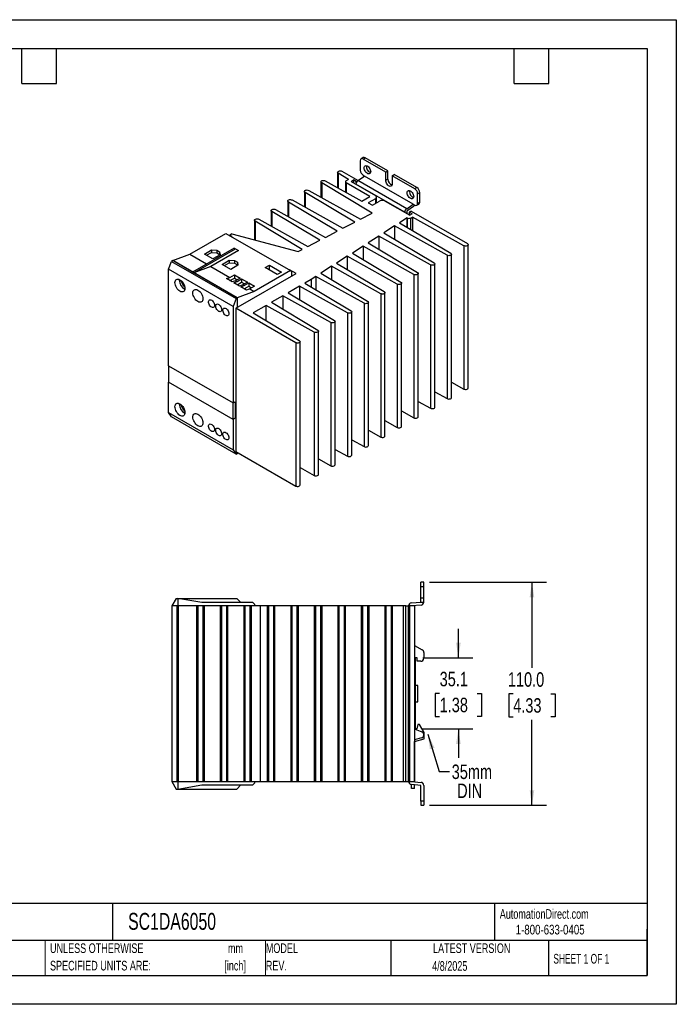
# Model space of a CAD drawing. Header units: millimetres. Extents: x 0 to 629, y 0 to 486.
# Tile 2 of 2: x 305 to 629, y 0 to 486. Entities that reach past the tile are written whole.
import ezdxf

# ---------------------------------------------------------------- set-up
doc = ezdxf.new("R2010")
doc.units = ezdxf.units.MM
doc.header["$LTSCALE"] = 2.25
doc.linetypes.add('CENTERX2', pattern=[20.32, 12.7, -2.54, 2.54, -2.54])
doc.layers.add('DIMENSIONS', color=140, linetype='Continuous', lineweight=25)
doc.layers.add('TEXT', color=140, linetype='Continuous', lineweight=25)
doc.styles.add('SLDTEXTSTYLE0', font='TXT', dxfattribs={"width": 0.7})
doc.styles.add('SLDTEXTSTYLE1', font='TXT', dxfattribs={"width": 0.65})
doc.styles.add('SLDTEXTSTYLE2', font='TXT', dxfattribs={"width": 0.75})
doc.dimstyles.new('SLDDIMSTYLE1', dxfattribs={"dimtxt": 7.14375, "dimasz": 7.4295, "dimexe": 0, "dimexo": 0.0625, "dimgap": 1.785937, "dimtad": 0, "dimtih": 1, "dimtoh": 1, "dimdec": 1, "dimrnd": 1e-09, "dimzin": 4, "dimdsep": 46, "dimtxsty": 'SLDTEXTSTYLE2', "dimsah": 1, "dimcen": 0.09, "dimadec": 0, "dimazin": 1, "dimtfac": 1, "dimtdec": 1, "dimtofl": 0, "dimtmove": 0, "dimatfit": 3, "dimfxl": 0, "dimfrac": 2, "dimtolj": 1, "dimtzin": 12, "dimarcsym": 0})
doc.dimstyles.new('SLDDIMSTYLE5', dxfattribs={"dimtxt": 0.18, "dimasz": 7.4295, "dimexe": 0, "dimexo": 0.0625, "dimgap": 0, "dimtad": 0, "dimtih": 1, "dimtoh": 1, "dimdec": 0, "dimrnd": 1e-09, "dimzin": 0, "dimdsep": 46, "dimtxsty": 'Standard', "dimsah": 1, "dimcen": 0.09, "dimadec": 0, "dimazin": 0, "dimtfac": 7.4295, "dimtdec": 0, "dimtofl": 0, "dimtmove": 0, "dimatfit": 3, "dimfxl": 0, "dimfrac": 2, "dimtolj": 1, "dimtzin": 0, "dimarcsym": 0})
doc.dimstyles.new('SLDDIMSTYLE6', dxfattribs={"dimtxt": 7.14375, "dimasz": 7.4295, "dimexe": 0, "dimexo": 0.0625, "dimgap": 1.785937, "dimtad": 0, "dimtih": 1, "dimtoh": 1, "dimdec": 1, "dimrnd": 1e-09, "dimzin": 12, "dimdsep": 46, "dimtxsty": 'SLDTEXTSTYLE2', "dimsah": 1, "dimcen": 0.09, "dimadec": 0, "dimazin": 3, "dimtfac": 1, "dimtdec": 1, "dimtmove": 0, "dimatfit": 0, "dimfxl": 0, "dimfrac": 2, "dimtolj": 1, "dimtzin": 12, "dimarcsym": 0})

# ---------------------------------------------------------------- blocks, each defined once
blk = doc.blocks.new('SW_NOTE_0')
at = {"layer": 'TEXT', "color": 0, "linetype": 'CENTERX2', "lineweight": 18, "char_height": 4.762, "attachment_point": 2, "style": 'SLDTEXTSTYLE0'}
for s, insert in [('mm', (6.4, 6.14)), ('[inch]', (6.21, -2.46))]:
    blk.add_mtext(s, dxfattribs=dict(at, insert=insert))
blk = doc.blocks.new('SW_NOTE_0_1')
at = {"layer": 'TEXT', "color": 0, "linetype": 'CENTERX2', "lineweight": 18, "char_height": 4.7625, "attachment_point": 1, "style": 'SLDTEXTSTYLE0'}
for s, insert in [('UNLESS OTHERWISE', (0, 6.14)), ('SPECIFIED UNITS ARE:', (0, -2.46))]:
    blk.add_mtext(s, dxfattribs=dict(at, insert=insert))
blk = doc.blocks.new('SW_NOTE_0_6')
at = {"layer": 'TEXT', "color": 0, "linetype": 'CENTERX2', "lineweight": 18, "char_height": 4.762, "attachment_point": 1, "style": 'SLDTEXTSTYLE0'}
for s, insert in [('MODEL', (0, 6.14)), ('REV.', (0, -2.46))]:
    blk.add_mtext(s, dxfattribs=dict(at, insert=insert))
blk = doc.blocks.new('SW_NOTE_0_7')
at = {"layer": 'TEXT', "color": 0, "linetype": 'CENTERX2', "lineweight": 18, "char_height": 7.144, "attachment_point": 1, "style": 'SLDTEXTSTYLE2'}
for s, insert in [('35mm', (1.14, 3.44)), ('DIN', (3.82, -5.96))]:
    blk.add_mtext(s, dxfattribs=dict(at, insert=insert))
blk = doc.blocks.new('_D_17')
at = {"layer": 'DIMENSIONS'}
for p, q in [((506.93, 208.22), (564.59, 208.22)), ((557.44, 208.22), (557.44, 166.07)), ((548.21, 153.17), (546.03, 153.17)), ((546.03, 153.17), (546.03, 141.83)), ((566.68, 153.17), (568.86, 153.17)), ((568.86, 153.17), (568.86, 141.83)), ((546.03, 141.83), (548.21, 141.83)), ((568.86, 141.83), (566.68, 141.83)), ((557.44, 98.22), (557.44, 140.38)), ((506.93, 98.22), (564.59, 98.22))]:
    blk.add_line(p, q, dxfattribs=at)
for points in [[(557.44, 208.22), (556.3, 200.79), (558.59, 200.79)], [(557.44, 98.22), (558.59, 105.65), (556.3, 105.65)]]:
    blk.add_solid(points, dxfattribs=at)
at = {"layer": 'DIMENSIONS', "char_height": 7.144, "attachment_point": 1, "style": 'SLDTEXTSTYLE2'}
for s, insert in [('110.0', (545.57, 163.83)), ('4.33', (548.21, 151.04))]:
    blk.add_mtext(s, dxfattribs=dict(at, insert=insert))
blk = doc.blocks.new('_D_18')
at = {"layer": 'DIMENSIONS'}
for p, q in [((521.15, 170.97), (521.15, 185.26)), ((503.63, 170.97), (528.29, 170.97)), ((511.91, 153.39), (509.74, 153.39)), ((509.74, 153.39), (509.74, 142.05)), ((530.39, 153.39), (532.57, 153.39)), ((532.57, 153.39), (532.57, 142.05)), ((509.74, 142.05), (511.91, 142.05)), ((532.57, 142.05), (530.39, 142.05)), ((503.43, 135.92), (528.29, 135.92)), ((521.15, 135.92), (521.15, 121.64))]:
    blk.add_line(p, q, dxfattribs=at)
for points in [[(521.15, 170.97), (522.29, 178.4), (520.01, 178.4)], [(521.15, 135.92), (520.01, 128.49), (522.29, 128.49)]]:
    blk.add_solid(points, dxfattribs=at)
at = {"layer": 'DIMENSIONS', "char_height": 7.144, "attachment_point": 1, "style": 'SLDTEXTSTYLE2'}
for s, insert in [('35.1', (511.91, 164.05)), ('1.38', (511.91, 151.26))]:
    blk.add_mtext(s, dxfattribs=dict(at, insert=insert))

msp = doc.modelspace()

# ---------------------------------------------------------------- linework, layer by layer
at = {"color": 7, "linetype": 'Continuous'}
for p, q in [((0.01, 485.78), (628.66, 485.78)), ((628.66, 485.78), (628.66, 0.01)), ((628.66, 0.01), (0.01, 0.01))]:
    msp.add_line(p, q, dxfattribs=at)
for p, q in [((472.76, 416.21), (472.76, 411.48)), ((474.23, 417.74), (473.17, 417.13)), ((474.17, 417.03), (475.23, 417.64)), ((485.31, 410.6), (474.17, 417.03)), ((486.37, 411.21), (475.23, 417.64)), ((461.57, 410.52), (461.57, 402.91)), ((466.98, 407), (461.92, 410.02)), ((461.92, 410.02), (461.92, 402.71)), ((463.71, 411.03), (471.66, 406.44)), ((471.6, 406.4), (474.88, 408.62)), ((474.17, 409.03), (474.88, 408.62)), ((498.92, 394.74), (474.88, 408.62)), ((485.31, 410.6), (486.37, 411.21)), ((485.31, 406.52), (485.31, 410.6)), ((486.37, 407.13), (486.37, 411.21)), ((488.49, 408.76), (489.55, 409.38)), ((488.49, 408.76), (488.49, 404.68)), ((499.63, 402.33), (488.49, 408.76)), ((500.69, 402.95), (489.55, 409.38)), ((453.37, 405.78), (453.37, 398.17)), ((478.65, 390.38), (453.72, 405.28)), ((453.72, 405.28), (453.72, 397.98)), ((455.49, 406.3), (473.5, 396.26)), ((465.43, 405.8), (465.43, 400.76)), ((466.98, 407), (465.79, 406.31)), ((477.54, 398.51), (465.79, 405.29)), ((465.79, 405.29), (465.79, 400.56)), ((468.2, 406.03), (469.4, 406.72)), ((468.2, 406.03), (480.22, 399.09)), ((470.78, 405.92), (469.4, 406.72)), ((469.4, 406.72), (469.4, 405.33)), ((494.68, 390.74), (470.64, 404.62)), ((470.78, 405.92), (471.65, 406.43)), ((470.78, 405.31), (470.78, 405.92)), ((495.65, 392.52), (471.6, 406.4)), ((486.37, 407.13), (485.31, 406.52)), ((445.17, 401.05), (445.17, 393.44)), ((470.02, 385.9), (445.52, 400.55)), ((445.52, 400.55), (445.52, 393.24)), ((447.29, 401.57), (472.8, 387.34)), ((473.5, 396.26), (477.54, 398.51)), ((500.69, 402.95), (499.63, 402.33)), ((501.04, 399.88), (502.1, 400.5)), ((501.04, 395.15), (501.04, 399.88)), ((502.1, 395.76), (502.1, 400.5)), ((436.97, 396.31), (436.97, 388.7)), ((461.4, 381.41), (437.32, 395.81)), ((437.32, 395.81), (437.32, 388.51)), ((439.08, 396.83), (464.16, 382.85)), ((480.22, 397.45), (476.68, 395.41)), ((476.68, 395.41), (478.73, 394.23)), ((478.73, 394.23), (482.27, 396.27)), ((480.22, 397.45), (480.22, 395.09)), ((480.8, 395.43), (480.8, 398.27)), ((485.1, 396.27), (497.12, 389.33)), ((495.65, 392.52), (498.92, 394.74)), ((499.01, 393.57), (495.74, 391.35)), ((498.92, 394.74), (499.63, 394.33)), ((500.63, 394.23), (501.69, 394.85)), ((502.1, 395.76), (501.04, 395.15)), ((428.76, 391.58), (428.76, 383.97)), ((452.77, 376.93), (429.11, 391.08)), ((429.11, 391.08), (429.11, 383.77)), ((430.88, 392.1), (455.52, 378.36)), ((472.8, 387.34), (478.65, 390.38)), ((495.74, 391.35), (495.74, 390.13)), ((497.82, 391.33), (496.94, 390.82)), ((498.32, 390.03), (496.94, 390.82)), ((496.94, 390.82), (496.94, 389.43)), ((498.32, 390.03), (497.12, 389.33)), ((497.82, 391.33), (525.58, 375.31)), ((420.56, 386.84), (420.56, 377.12)), ((444.15, 372.45), (420.91, 386.34)), ((420.91, 386.34), (420.91, 377.03)), ((422.68, 387.36), (446.88, 373.87)), ((464.16, 382.85), (470.02, 385.9)), ((489.66, 384.02), (484.4, 380.65)), ((515.62, 369.55), (489.66, 384.02)), ((489.66, 384.02), (489.66, 377.5)), ((495.81, 387.96), (492.18, 385.64)), ((492.18, 385.64), (517.39, 370.57)), ((495.81, 387.96), (495.84, 387.94)), ((495.81, 383.47), (495.81, 387.96)), ((495.84, 387.94), (495.84, 383.45)), ((497.61, 387.94), (498.45, 388.43)), ((497.61, 382.39), (497.61, 387.94)), ((523.83, 374.28), (498.45, 388.43)), ((498.45, 388.43), (498.45, 381.89)), ((388.61, 370.08), (406.43, 380.37)), ((406.43, 380.37), (438.25, 362)), ((409.4, 380.13), (408.34, 379.51)), ((409.61, 378.78), (408.34, 379.51)), ((408.34, 379.51), (408.34, 379.27)), ((409.4, 380.13), (442.03, 371.34)), ((455.52, 378.36), (461.4, 381.41)), ((481.89, 379.04), (476.62, 375.66)), ((507.42, 364.81), (481.89, 379.04)), ((481.89, 379.04), (481.89, 372.51)), ((484.4, 380.65), (509.19, 365.83)), ((409.61, 378.78), (409.4, 378.66)), ((446.88, 373.87), (452.77, 376.93)), ((474.13, 374.06), (468.84, 370.67)), ((499.22, 360.07), (474.13, 374.06)), ((474.13, 374.06), (474.13, 367.51)), ((476.62, 375.66), (500.99, 361.1)), ((523.83, 374.28), (523.83, 303.57)), ((525.94, 304.09), (525.94, 374.8)), ((380.27, 366.9), (388.61, 370.08)), ((388.61, 370.08), (396.92, 365.29)), ((410.5, 373.13), (389.99, 361.29)), ((390.7, 360.88), (411.2, 372.72)), ((395.82, 370.17), (399.3, 372.18)), ((400.07, 367.72), (395.82, 370.17)), ((396.89, 369.55), (399.3, 370.95)), ((412.62, 371.9), (399.04, 364.06)), ((399.3, 372.18), (401.91, 372.04)), ((399.3, 372.18), (399.3, 370.95)), ((399.3, 370.95), (401.91, 370.82)), ((403.55, 369.73), (400.07, 367.72)), ((401.91, 372.04), (403.32, 371.23)), ((401.91, 372.04), (401.91, 370.82)), ((401.91, 370.82), (403.32, 370)), ((403.32, 371.23), (403.55, 369.73)), ((403.32, 371.23), (403.32, 370)), ((403.32, 370), (403.38, 369.63)), ((410.5, 373.13), (411.2, 372.72)), ((411.2, 372.72), (412.62, 371.9)), ((442.03, 371.34), (444.15, 372.45)), ((468.84, 370.67), (492.78, 356.36)), ((515.62, 369.55), (515.62, 298.83)), ((517.74, 299.35), (517.74, 370.06)), ((378.15, 362.66), (379.66, 366.55)), ((380.27, 366.9), (379.66, 366.55)), ((379.66, 366.55), (411.48, 348.18)), ((389.99, 361.29), (380.27, 366.9)), ((412.09, 348.53), (380.27, 366.9)), ((404.66, 365.06), (408.14, 367.07)), ((408.91, 362.61), (404.66, 365.06)), ((405.72, 364.45), (408.14, 365.85)), ((408.14, 367.07), (410.74, 366.94)), ((408.14, 367.07), (408.14, 365.85)), ((408.14, 365.85), (410.74, 365.72)), ((412.39, 364.62), (408.91, 362.61)), ((410.74, 366.94), (412.16, 366.13)), ((410.74, 366.94), (410.74, 365.72)), ((410.74, 365.72), (412.16, 364.9)), ((412.16, 366.13), (412.39, 364.62)), ((412.16, 366.13), (412.16, 364.9)), ((412.16, 364.9), (412.22, 364.53)), ((425.84, 363.45), (427.96, 364.68)), ((427.96, 364.68), (433.83, 361.29)), ((427.96, 362.23), (427.96, 364.68)), ((466.36, 369.08), (461.06, 365.68)), ((461.06, 365.68), (484.58, 351.62)), ((491.02, 355.34), (466.36, 369.08)), ((466.36, 369.08), (466.36, 362.52)), ((507.42, 364.81), (507.42, 294.1)), ((509.54, 294.62), (509.54, 365.33)), ((409.97, 344.29), (378.15, 362.66)), ((378.15, 315.05), (378.15, 362.66)), ((390.7, 360.88), (389.99, 361.29)), ((399.04, 364.06), (390.7, 360.88)), ((412.09, 348.53), (390.7, 360.88)), ((399.04, 364.06), (408.41, 358.66)), ((408.41, 358.66), (410.67, 359.96)), ((410.67, 359.96), (413.5, 358.33)), ((410.67, 359.96), (410.67, 358.33)), ((411.38, 343.47), (441.08, 360.61)), ((438.25, 362), (420.43, 351.72)), ((431.71, 360.06), (425.84, 363.45)), ((433.83, 361.29), (431.71, 360.06)), ((437.69, 362.33), (437.9, 362.45)), ((441.08, 360.61), (437.9, 362.45)), ((437.9, 362.45), (437.9, 362.21)), ((438.25, 362), (438.96, 361.59)), ((438.96, 359.39), (438.96, 361.59)), ((458.6, 364.1), (453.28, 360.7)), ((453.28, 360.7), (476.38, 346.89)), ((482.81, 350.6), (458.6, 364.1)), ((458.6, 364.1), (458.6, 357.52)), ((499.22, 360.07), (499.22, 289.36)), ((501.34, 289.88), (501.34, 360.59)), ((383.45, 357.31), (383.47, 357.68)), ((406.78, 358.03), (408.41, 358.66)), ((409.61, 356.4), (406.78, 358.03)), ((408.47, 357.06), (410.67, 358.33)), ((411.24, 357.02), (409.61, 356.4)), ((410.32, 355.99), (411.95, 356.61)), ((413.15, 354.36), (410.32, 355.99)), ((410.67, 358.33), (412.09, 357.51)), ((413.5, 358.33), (411.24, 357.02)), ((411.24, 357.02), (411.95, 356.61)), ((411.95, 356.61), (414.21, 357.92)), ((412.01, 355.02), (414.21, 356.29)), ((414.77, 354.98), (413.15, 354.36)), ((414.21, 357.92), (417.04, 356.29)), ((414.21, 357.92), (414.21, 356.29)), ((414.21, 356.29), (415.62, 355.47)), ((417.04, 356.29), (414.77, 354.98)), ((414.77, 354.98), (415.48, 354.57)), ((415.48, 354.57), (417.74, 355.88)), ((417.74, 355.88), (420.57, 354.25)), ((417.74, 355.88), (417.74, 354.25)), ((448.54, 357.65), (445.34, 355.81)), ((445.34, 355.81), (468.18, 342.15)), ((450.83, 359.13), (448.54, 357.65)), ((448.54, 357.65), (448.54, 353.89)), ((474.61, 345.87), (450.83, 359.13)), ((450.83, 359.13), (450.83, 352.52)), ((491.02, 355.34), (491.02, 284.63)), ((493.13, 285.15), (493.13, 355.86)), ((420.43, 351.72), (412.09, 348.53)), ((413.86, 353.95), (415.48, 354.57)), ((416.68, 352.32), (413.86, 353.95)), ((415.55, 352.98), (417.74, 354.25)), ((418.31, 352.94), (416.68, 352.32)), ((417.74, 354.25), (419.16, 353.43)), ((420.57, 354.25), (418.31, 352.94)), ((418.31, 352.94), (420.43, 351.72)), ((442.76, 354.32), (437.14, 351.07)), ((437.14, 351.07), (459.97, 337.42)), ((466.41, 341.13), (442.76, 354.32)), ((442.76, 354.32), (442.76, 347.71)), ((482.81, 350.6), (482.81, 279.89)), ((484.93, 280.41), (484.93, 351.12)), ((411.48, 348.18), (409.97, 344.29)), ((411.48, 348.18), (412.09, 348.53)), ((412.09, 348.53), (412.09, 343.88)), ((434.56, 349.58), (428.93, 346.34)), ((428.93, 346.34), (451.77, 332.68)), ((458.21, 336.4), (434.56, 349.58)), ((434.56, 349.58), (434.56, 342.98)), ((474.61, 345.87), (474.61, 275.16)), ((476.73, 275.68), (476.73, 346.39)), ((409.97, 344.29), (409.97, 296.68)), ((440.9, 326.43), (411.38, 343.47)), ((411.38, 343.47), (411.38, 272.76)), ((426.35, 344.85), (419.85, 341.09)), ((419.85, 341.09), (442.67, 327.45)), ((450, 331.66), (426.35, 344.85)), ((426.35, 337.2), (426.35, 344.85)), ((466.41, 341.13), (466.41, 270.42)), ((468.53, 270.94), (468.53, 341.65)), ((458.21, 336.4), (458.21, 265.69)), ((460.32, 266.21), (460.32, 336.92)), ((450, 331.66), (450, 260.95)), ((452.12, 261.47), (452.12, 332.18)), ((440.9, 326.43), (440.9, 255.71)), ((443.04, 256.23), (443.04, 326.94)), ((378.15, 315.05), (409.97, 296.68)), ((378.15, 315.05), (378.15, 306.89)), ((409.97, 288.52), (378.15, 306.89)), ((378.15, 291.94), (378.15, 306.89)), ((517.74, 306.96), (523.83, 303.57)), ((509.54, 302.22), (515.62, 298.83)), ((383.45, 296.07), (383.47, 296.44)), ((409.97, 296.68), (411.03, 297.29)), ((409.97, 288.52), (409.97, 296.68)), ((411.03, 297.29), (411.03, 289.13)), ((501.34, 297.49), (507.42, 294.1)), ((378.15, 291.94), (409.97, 273.57)), ((379.66, 289.8), (378.15, 291.94)), ((493.13, 292.75), (499.22, 289.36)), ((411.48, 271.43), (379.66, 289.8)), ((411.03, 289.13), (409.97, 288.52)), ((409.97, 288.52), (409.97, 273.57)), ((484.93, 288.02), (491.02, 284.63)), ((476.73, 283.28), (482.81, 279.89)), ((468.53, 278.55), (474.61, 275.16)), ((409.97, 273.57), (411.48, 271.43)), ((411.38, 272.76), (440.9, 255.71)), ((412.09, 272.35), (412.09, 271.78)), ((412.09, 271.78), (412.51, 272.1)), ((460.32, 273.81), (466.41, 270.42)), ((411.48, 271.43), (412.09, 271.78)), ((452.12, 269.08), (458.21, 265.69)), ((443.04, 264.84), (450, 260.95)), ((502.58, 206.22), (502.58, 208.22)), ((504.08, 208.22), (502.58, 208.22)), ((502.58, 206.22), (504.08, 206.22)), ((502.58, 200.42), (502.58, 206.22)), ((504.08, 206.22), (504.08, 208.22)), ((504.08, 200.42), (504.08, 206.22)), ((381.92, 200.22), (379.78, 196.52)), ((381.92, 200.22), (382.78, 200.22)), ((382.78, 200.22), (382.78, 196.52)), ((394.58, 198.22), (382.78, 200.22)), ((382.78, 200.22), (411.78, 200.22)), ((411.78, 200.22), (413.78, 198.22)), ((504.08, 200.42), (502.58, 200.42)), ((502.58, 198.42), (502.58, 200.42)), ((504.08, 198.42), (504.08, 200.42)), ((379.78, 196.52), (379.78, 109.92)), ((382.28, 196.52), (379.78, 196.52)), ((382.28, 196.52), (382.28, 109.92)), ((382.85, 196.52), (382.28, 196.52)), ((382.85, 196.52), (382.85, 109.92)), ((392.05, 196.52), (382.85, 196.52)), ((392.05, 109.92), (392.05, 196.52)), ((392.63, 196.52), (392.05, 196.52)), ((392.63, 196.52), (392.63, 109.92)), ((395.13, 196.52), (392.63, 196.52)), ((419.78, 198.22), (394.58, 198.22)), ((395.13, 196.52), (395.13, 109.92)), ((395.7, 196.52), (395.13, 196.52)), ((395.7, 196.52), (395.7, 109.92)), ((403.65, 196.52), (395.7, 196.52)), ((403.65, 196.52), (403.65, 109.92)), ((404.23, 196.52), (403.65, 196.52)), ((404.23, 196.52), (404.23, 109.92)), ((406.73, 196.52), (404.23, 196.52)), ((406.73, 196.52), (406.73, 109.92)), ((407.3, 196.52), (406.73, 196.52)), ((407.3, 196.52), (407.3, 109.92)), ((415.25, 196.52), (407.3, 196.52)), ((415.25, 196.52), (415.25, 109.92)), ((415.83, 196.52), (415.25, 196.52)), ((415.83, 196.52), (415.83, 109.92)), ((418.33, 196.52), (415.83, 196.52)), ((418.33, 196.52), (418.33, 109.92)), ((418.9, 196.52), (418.33, 196.52)), ((418.9, 196.52), (418.9, 109.92)), ((423.43, 196.52), (418.9, 196.52)), ((419.78, 198.22), (420.78, 197.22)), ((420.78, 196.52), (420.78, 197.22)), ((423.43, 196.52), (423.43, 109.92)), ((426.85, 196.52), (423.43, 196.52)), ((426.85, 196.52), (426.85, 109.92)), ((427.43, 196.52), (426.85, 196.52)), ((427.43, 196.52), (427.43, 109.92)), ((429.93, 196.52), (427.43, 196.52)), ((429.93, 196.52), (429.93, 109.92)), ((430.51, 196.52), (429.93, 196.52)), ((430.51, 196.52), (430.51, 109.92)), ((438.44, 196.52), (430.51, 196.52)), ((438.44, 196.52), (438.44, 109.92)), ((439.03, 196.52), (438.44, 196.52)), ((439.03, 196.52), (439.03, 109.92)), ((441.53, 196.52), (439.03, 196.52)), ((441.53, 196.52), (441.53, 109.92)), ((442.12, 196.52), (441.53, 196.52)), ((442.12, 196.52), (442.12, 109.92)), ((450.03, 196.52), (442.12, 196.52)), ((450.03, 196.52), (450.03, 109.92)), ((450.63, 196.52), (450.03, 196.52)), ((450.63, 196.52), (450.63, 109.92)), ((453.13, 196.52), (450.63, 196.52)), ((453.13, 196.52), (453.13, 109.92)), ((453.73, 196.52), (453.13, 196.52)), ((453.73, 196.52), (453.73, 109.92)), ((461.62, 196.52), (453.73, 196.52)), ((461.62, 196.52), (461.62, 109.92)), ((462.23, 196.52), (461.62, 196.52)), ((462.23, 196.52), (462.23, 109.92)), ((464.73, 196.52), (462.23, 196.52)), ((464.73, 196.52), (464.73, 109.92)), ((465.34, 196.52), (464.73, 196.52)), ((465.34, 196.52), (465.34, 109.92)), ((473.21, 196.52), (465.34, 196.52)), ((473.21, 196.52), (473.21, 109.92)), ((473.83, 196.52), (473.21, 196.52)), ((473.83, 196.52), (473.83, 109.92)), ((476.33, 196.52), (473.83, 196.52)), ((476.33, 196.52), (476.33, 109.92)), ((476.95, 196.52), (476.33, 196.52)), ((476.95, 196.52), (476.95, 109.92)), ((484.8, 196.52), (476.95, 196.52)), ((484.8, 196.52), (484.8, 109.92)), ((485.43, 196.52), (484.8, 196.52)), ((485.43, 196.52), (485.43, 109.92)), ((487.93, 196.52), (485.43, 196.52)), ((487.93, 196.52), (487.93, 109.92)), ((488.56, 196.52), (487.93, 196.52)), ((488.56, 196.52), (488.56, 109.92)), ((493.98, 196.52), (488.56, 196.52)), ((493.98, 196.52), (493.98, 109.92)), ((495.23, 196.52), (493.98, 196.52)), ((495.23, 109.92), (495.23, 196.52)), ((495.23, 196.52), (496.41, 196.52)), ((496.41, 196.52), (496.41, 109.92)), ((497.03, 196.52), (496.41, 196.52)), ((497.03, 196.52), (497.03, 109.92)), ((499.53, 196.52), (497.03, 196.52)), ((497.95, 198.02), (502.58, 198.42)), ((502.71, 196.93), (498.08, 196.52)), ((499.53, 196.52), (499.53, 109.92)), ((502.58, 198.42), (504.08, 198.42)), ((499.53, 177.08), (503.33, 174.89)), ((500.78, 170.97), (499.78, 170.97)), ((499.78, 170.97), (499.78, 135.72)), ((500.78, 169.22), (500.78, 170.97)), ((504.08, 173.59), (504.08, 170.72)), ((502.58, 169.22), (500.78, 169.22)), ((501.08, 157.22), (499.78, 157.22)), ((501.08, 149.22), (501.08, 157.22)), ((499.78, 149.22), (501.08, 149.22)), ((501.17, 138.12), (500.58, 135.92)), ((502, 138.12), (501.17, 138.12)), ((504.28, 134.06), (502, 138.12)), ((502.97, 131.4), (499.53, 130.48)), ((500.58, 135.92), (499.78, 135.92)), ((499.78, 135.72), (503.1, 134.49)), ((504.08, 132.85), (504.08, 133.08)), ((504.28, 130.92), (504.28, 134.06)), ((499.53, 129.65), (504.28, 130.92)), ((499.58, 109.79), (499.58, 129.66)), ((379.78, 109.92), (382.28, 109.92)), ((379.78, 109.92), (381.92, 106.22)), ((382.28, 109.92), (382.85, 109.92)), ((382.78, 109.92), (382.78, 106.22)), ((382.78, 106.22), (394.58, 108.22)), ((382.85, 109.92), (392.05, 109.92)), ((392.05, 109.92), (392.63, 109.92)), ((392.63, 109.92), (395.13, 109.92)), ((394.58, 108.22), (419.78, 108.22)), ((395.13, 109.92), (395.7, 109.92)), ((395.7, 109.92), (403.65, 109.92)), ((403.65, 109.92), (404.23, 109.92)), ((404.23, 109.92), (406.73, 109.92)), ((406.73, 109.92), (407.3, 109.92)), ((407.3, 109.92), (415.25, 109.92)), ((411.78, 106.22), (413.78, 108.22)), ((415.25, 109.92), (415.83, 109.92)), ((415.83, 109.92), (418.33, 109.92)), ((418.33, 109.92), (418.9, 109.92)), ((418.9, 109.92), (423.43, 109.92)), ((419.78, 108.22), (420.78, 109.22)), ((420.78, 109.22), (420.78, 109.92)), ((423.43, 109.92), (426.85, 109.92)), ((426.85, 109.92), (427.43, 109.92)), ((427.43, 109.92), (429.93, 109.92)), ((429.93, 109.92), (430.51, 109.92)), ((430.51, 109.92), (438.44, 109.92)), ((438.44, 109.92), (439.03, 109.92)), ((439.03, 109.92), (441.53, 109.92)), ((441.53, 109.92), (442.12, 109.92)), ((442.12, 109.92), (450.03, 109.92)), ((450.03, 109.92), (450.63, 109.92)), ((450.63, 109.92), (453.13, 109.92)), ((453.13, 109.92), (453.73, 109.92)), ((453.73, 109.92), (461.62, 109.92)), ((461.62, 109.92), (462.23, 109.92)), ((462.23, 109.92), (464.73, 109.92)), ((464.73, 109.92), (465.34, 109.92)), ((465.34, 109.92), (473.21, 109.92)), ((473.21, 109.92), (473.83, 109.92)), ((473.83, 109.92), (476.33, 109.92)), ((476.33, 109.92), (476.95, 109.92)), ((476.95, 109.92), (484.8, 109.92)), ((484.8, 109.92), (485.43, 109.92)), ((485.43, 109.92), (487.93, 109.92)), ((487.93, 109.92), (488.56, 109.92)), ((488.56, 109.92), (493.98, 109.92)), ((493.98, 109.92), (495.23, 109.92)), ((495.23, 109.92), (496.41, 109.92)), ((496.41, 109.92), (497.03, 109.92)), ((497.03, 109.92), (499.53, 109.92)), ((502.58, 108.02), (497.95, 108.43)), ((498.08, 109.92), (502.71, 109.52)), ((498.08, 106.42), (498.08, 108.42)), ((499.58, 106.42), (499.58, 108.29)), ((502.58, 100.22), (502.58, 108.02)), ((504.08, 108.02), (504.08, 100.22)), ((381.92, 106.22), (382.78, 106.22)), ((382.78, 106.22), (411.78, 106.22)), ((499.58, 106.42), (498.08, 106.42)), ((502.58, 100.22), (502.58, 98.22)), ((504.08, 100.22), (502.58, 100.22)), ((502.58, 98.22), (504.08, 98.22)), ((504.08, 100.22), (504.08, 98.22))]:
    msp.add_line(p, q)
at = {"color": 140, "linetype": 'Continuous', "lineweight": 18}
for p, q in [((317.25, 31.43), (317.25, 14.29)), ((425.93, 31.43), (425.93, 14.29))]:
    msp.add_line(p, q, dxfattribs=at)
at = {"flags": 128}
for points in [[(477.88, 410.8), (477.84, 410.39), (477.7, 410.06), (477.48, 409.82), (477.2, 409.69), (476.86, 409.68), (476.48, 409.79), (476.1, 410.01), (475.73, 410.33), (475.39, 410.73), (475.1, 411.19), (474.88, 411.68), (474.75, 412.17), (474.7, 412.64), (474.75, 413.05), (474.88, 413.39), (475.1, 413.63), (475.39, 413.76), (475.73, 413.77), (476.1, 413.66), (476.48, 413.44), (476.86, 413.11), (477.2, 412.71), (477.48, 412.25), (477.7, 411.76), (477.84, 411.27), (477.88, 410.8)], [(461.92, 410.02), (461.68, 410.22), (461.58, 410.46), (461.62, 410.71), (461.81, 410.94), (462.11, 411.11), (462.51, 411.22), (462.94, 411.24), (463.35, 411.17), (463.71, 411.03)], [(453.72, 405.28), (453.48, 405.49), (453.37, 405.73), (453.41, 405.97), (453.6, 406.2), (453.9, 406.37), (454.29, 406.48), (454.72, 406.5), (455.13, 406.44), (455.49, 406.3)], [(488.49, 404.68), (488.44, 404.27), (488.31, 403.93), (488.09, 403.69), (487.8, 403.57), (487.46, 403.56), (487.09, 403.66), (486.71, 403.89), (486.34, 404.21), (486, 404.61), (485.71, 405.07), (485.49, 405.56), (485.35, 406.05), (485.31, 406.52)], [(445.52, 400.55), (445.28, 400.75), (445.17, 400.99), (445.21, 401.24), (445.4, 401.46), (445.7, 401.64), (446.09, 401.74), (446.51, 401.77), (446.93, 401.71), (447.29, 401.57)], [(495.92, 400.39), (495.96, 400.81), (496.1, 401.14), (496.32, 401.38), (496.6, 401.51), (496.94, 401.52), (497.31, 401.41), (497.7, 401.19), (498.07, 400.87), (498.41, 400.47), (498.7, 400.01), (498.91, 399.52), (499.05, 399.02), (499.1, 398.56), (499.05, 398.14), (498.91, 397.81), (498.7, 397.57), (498.41, 397.44), (498.07, 397.43), (497.7, 397.54), (497.31, 397.76), (496.94, 398.08), (496.6, 398.49), (496.32, 398.95), (496.1, 399.44), (495.96, 399.93), (495.92, 400.39)], [(496.98, 401.01), (497.02, 401.42), (497.04, 401.5)], [(437.32, 395.81), (437.08, 396.02), (436.97, 396.26), (437.01, 396.5), (437.19, 396.73), (437.5, 396.9), (437.88, 397.01), (438.31, 397.03), (438.73, 396.97), (439.08, 396.83)], [(429.11, 391.08), (428.87, 391.28), (428.77, 391.52), (428.81, 391.77), (428.99, 391.99), (429.29, 392.17), (429.68, 392.27), (430.11, 392.3), (430.53, 392.23), (430.88, 392.1)], [(420.91, 386.34), (420.67, 386.55), (420.56, 386.79), (420.6, 387.03), (420.79, 387.26), (421.09, 387.43), (421.48, 387.54), (421.91, 387.56), (422.32, 387.5), (422.68, 387.36)], [(525.58, 375.31), (525.83, 375.11), (525.94, 374.87), (525.9, 374.62), (525.72, 374.39), (525.42, 374.21), (525.03, 374.1), (524.6, 374.08), (524.18, 374.14), (523.83, 374.28)], [(517.39, 370.57), (517.63, 370.36), (517.74, 370.12), (517.7, 369.87), (517.51, 369.65), (517.21, 369.47), (516.82, 369.37), (516.4, 369.34), (515.98, 369.41), (515.62, 369.55)], [(509.19, 365.83), (509.43, 365.63), (509.54, 365.38), (509.5, 365.14), (509.31, 364.91), (509.01, 364.74), (508.62, 364.63), (508.19, 364.61), (507.78, 364.67), (507.42, 364.81)], [(500.99, 361.1), (501.23, 360.89), (501.33, 360.65), (501.29, 360.4), (501.11, 360.18), (500.81, 360), (500.42, 359.9), (499.99, 359.87), (499.57, 359.94), (499.22, 360.07)], [(386.28, 353.23), (386.23, 352.69), (386.09, 352.24), (385.86, 351.88), (385.55, 351.62), (385.18, 351.48), (384.75, 351.47), (384.29, 351.57), (383.8, 351.8), (383.32, 352.13), (382.86, 352.56), (382.43, 353.07), (382.05, 353.64), (381.75, 354.25), (381.52, 354.88), (381.38, 355.5), (381.33, 356.08), (381.38, 356.61), (381.52, 357.07), (381.75, 357.43), (382.05, 357.68), (382.43, 357.82), (382.86, 357.84), (383.32, 357.74), (383.8, 357.51), (384.29, 357.18), (384.75, 356.75), (385.18, 356.24), (385.55, 355.66), (385.86, 355.05), (386.09, 354.43), (386.23, 353.81), (386.28, 353.23)], [(492.78, 356.36), (493.02, 356.15), (493.13, 355.91), (493.09, 355.67), (492.91, 355.44), (492.6, 355.27), (492.22, 355.16), (491.79, 355.14), (491.37, 355.2), (491.02, 355.34)], [(395.12, 348.12), (395.07, 347.59), (394.93, 347.14), (394.7, 346.78), (394.39, 346.52), (394.02, 346.38), (393.59, 346.36), (393.13, 346.47), (392.64, 346.69), (392.16, 347.03), (391.7, 347.46), (391.27, 347.97), (390.89, 348.54), (390.58, 349.15), (390.36, 349.78), (390.21, 350.39), (390.17, 350.98), (390.21, 351.51), (390.36, 351.96), (390.58, 352.33), (390.89, 352.58), (391.27, 352.72), (391.7, 352.74), (392.16, 352.63), (392.64, 352.41), (393.13, 352.08), (393.59, 351.64), (394.02, 351.13), (394.39, 350.56), (394.7, 349.95), (394.93, 349.32), (395.07, 348.71), (395.12, 348.12)], [(484.58, 351.62), (484.82, 351.42), (484.93, 351.18), (484.89, 350.93), (484.7, 350.71), (484.4, 350.53), (484.01, 350.43), (483.59, 350.4), (483.17, 350.47), (482.81, 350.6)], [(400.84, 344.82), (400.8, 344.42), (400.66, 344.1), (400.44, 343.87), (400.16, 343.77), (399.82, 343.78), (399.45, 343.91), (399.08, 344.15), (398.73, 344.49), (398.41, 344.9), (398.16, 345.36), (397.98, 345.84), (397.89, 346.31), (397.89, 346.74), (397.98, 347.1), (398.16, 347.37), (398.41, 347.54), (398.73, 347.59), (399.08, 347.52), (399.45, 347.33), (399.82, 347.04), (400.16, 346.66), (400.44, 346.22), (400.66, 345.75), (400.8, 345.27), (400.84, 344.82)], [(404.38, 342.78), (404.33, 342.38), (404.2, 342.05), (403.98, 341.83), (403.69, 341.73), (403.35, 341.74), (402.99, 341.87), (402.62, 342.11), (402.26, 342.45), (401.95, 342.86), (401.69, 343.32), (401.51, 343.8), (401.42, 344.27), (401.42, 344.7), (401.51, 345.06), (401.69, 345.33), (401.95, 345.5), (402.26, 345.55), (402.62, 345.48), (402.99, 345.29), (403.35, 345), (403.69, 344.62), (403.98, 344.18), (404.2, 343.71), (404.33, 343.23), (404.38, 342.78)], [(476.38, 346.89), (476.62, 346.68), (476.73, 346.44), (476.69, 346.2), (476.5, 345.97), (476.2, 345.8), (475.81, 345.69), (475.38, 345.67), (474.97, 345.73), (474.61, 345.87)], [(407.92, 340.73), (407.87, 340.33), (407.73, 340.01), (407.51, 339.79), (407.23, 339.68), (406.89, 339.7), (406.52, 339.83), (406.15, 340.07), (405.8, 340.4), (405.48, 340.82), (405.23, 341.28), (405.05, 341.76), (404.96, 342.23), (404.96, 342.66), (405.05, 343.02), (405.23, 343.29), (405.48, 343.46), (405.8, 343.51), (406.15, 343.44), (406.52, 343.25), (406.89, 342.96), (407.23, 342.58), (407.51, 342.14), (407.73, 341.67), (407.87, 341.19), (407.92, 340.73)], [(468.18, 342.15), (468.42, 341.95), (468.52, 341.71), (468.48, 341.46), (468.3, 341.24), (468, 341.06), (467.61, 340.96), (467.18, 340.93), (466.76, 341), (466.41, 341.13)], [(459.97, 337.42), (460.21, 337.21), (460.32, 336.97), (460.28, 336.73), (460.1, 336.5), (459.79, 336.33), (459.41, 336.22), (458.98, 336.2), (458.56, 336.26), (458.21, 336.4)], [(451.77, 332.68), (452.01, 332.48), (452.12, 332.24), (452.08, 331.99), (451.9, 331.77), (451.59, 331.59), (451.2, 331.49), (450.78, 331.46), (450.36, 331.52), (450, 331.66)], [(442.67, 327.45), (442.92, 327.24), (443.03, 327), (442.99, 326.75), (442.81, 326.52), (442.5, 326.35), (442.11, 326.24), (441.68, 326.22), (441.26, 326.28), (440.9, 326.43)], [(523.83, 303.57), (524.18, 303.43), (524.6, 303.37), (525.03, 303.39), (525.42, 303.5), (525.72, 303.68), (525.9, 303.9), (525.94, 304.09)], [(386.28, 291.98), (386.23, 291.45), (386.09, 291), (385.86, 290.64), (385.55, 290.38), (385.18, 290.24), (384.75, 290.23), (384.29, 290.33), (383.8, 290.56), (383.32, 290.89), (382.86, 291.32), (382.43, 291.83), (382.05, 292.4), (381.75, 293.01), (381.52, 293.64), (381.38, 294.26), (381.33, 294.84), (381.38, 295.37), (381.52, 295.83), (381.75, 296.19), (382.05, 296.44), (382.43, 296.58), (382.86, 296.6), (383.32, 296.49), (383.8, 296.27), (384.29, 295.94), (384.75, 295.51), (385.18, 295), (385.55, 294.42), (385.86, 293.81), (386.09, 293.19), (386.23, 292.57), (386.28, 291.98)], [(515.62, 298.83), (515.98, 298.69), (516.4, 298.63), (516.82, 298.66), (517.21, 298.76), (517.51, 298.94), (517.7, 299.16), (517.74, 299.35)], [(395.12, 286.88), (395.07, 286.35), (394.93, 285.9), (394.7, 285.53), (394.39, 285.28), (394.02, 285.14), (393.59, 285.12), (393.13, 285.23), (392.64, 285.45), (392.16, 285.79), (391.7, 286.22), (391.27, 286.73), (390.89, 287.3), (390.58, 287.91), (390.36, 288.54), (390.21, 289.15), (390.17, 289.74), (390.21, 290.27), (390.36, 290.72), (390.58, 291.09), (390.89, 291.34), (391.27, 291.48), (391.7, 291.5), (392.16, 291.39), (392.64, 291.17), (393.13, 290.83), (393.59, 290.4), (394.02, 289.89), (394.39, 289.32), (394.7, 288.71), (394.93, 288.08), (395.07, 287.47), (395.12, 286.88)], [(507.42, 294.1), (507.78, 293.96), (508.19, 293.9), (508.62, 293.92), (509.01, 294.03), (509.31, 294.2), (509.5, 294.43), (509.54, 294.62)], [(499.22, 289.36), (499.57, 289.22), (499.99, 289.16), (500.42, 289.19), (500.81, 289.29), (501.11, 289.47), (501.29, 289.69), (501.34, 289.88)], [(400.84, 283.58), (400.8, 283.18), (400.66, 282.86), (400.44, 282.63), (400.16, 282.53), (399.82, 282.54), (399.45, 282.67), (399.08, 282.91), (398.73, 283.25), (398.41, 283.66), (398.16, 284.12), (397.98, 284.6), (397.89, 285.07), (397.89, 285.5), (397.98, 285.86), (398.16, 286.13), (398.41, 286.3), (398.73, 286.35), (399.08, 286.28), (399.45, 286.09), (399.82, 285.8), (400.16, 285.42), (400.44, 284.98), (400.66, 284.51), (400.8, 284.03), (400.84, 283.58)], [(404.38, 281.53), (404.33, 281.13), (404.2, 280.81), (403.98, 280.59), (403.69, 280.48), (403.35, 280.5), (402.99, 280.63), (402.62, 280.87), (402.26, 281.21), (401.95, 281.62), (401.69, 282.08), (401.51, 282.56), (401.42, 283.03), (401.42, 283.46), (401.51, 283.82), (401.69, 284.09), (401.95, 284.26), (402.26, 284.31), (402.62, 284.24), (402.99, 284.05), (403.35, 283.76), (403.69, 283.38), (403.98, 282.94), (404.2, 282.47), (404.33, 281.99), (404.38, 281.53)], [(407.92, 279.49), (407.87, 279.09), (407.73, 278.77), (407.51, 278.55), (407.23, 278.44), (406.89, 278.45), (406.52, 278.59), (406.15, 278.83), (405.8, 279.16), (405.48, 279.58), (405.23, 280.04), (405.05, 280.52), (404.96, 280.99), (404.96, 281.42), (405.05, 281.78), (405.23, 282.05), (405.48, 282.22), (405.8, 282.27), (406.15, 282.2), (406.52, 282.01), (406.89, 281.72), (407.23, 281.34), (407.51, 280.9), (407.73, 280.43), (407.87, 279.95), (407.92, 279.49)], [(491.02, 284.63), (491.37, 284.49), (491.79, 284.43), (492.22, 284.45), (492.6, 284.56), (492.91, 284.73), (493.09, 284.96), (493.13, 285.15)], [(482.81, 279.89), (483.17, 279.75), (483.59, 279.69), (484.01, 279.72), (484.4, 279.82), (484.7, 280), (484.89, 280.22), (484.93, 280.41)], [(474.61, 275.16), (474.97, 275.02), (475.38, 274.96), (475.81, 274.98), (476.2, 275.09), (476.5, 275.26), (476.69, 275.49), (476.73, 275.68)], [(466.41, 270.42), (466.76, 270.28), (467.18, 270.22), (467.61, 270.24), (468, 270.35), (468.3, 270.53), (468.48, 270.75), (468.53, 270.94)], [(458.21, 265.69), (458.56, 265.55), (458.98, 265.49), (459.41, 265.51), (459.79, 265.62), (460.1, 265.79), (460.28, 266.01), (460.32, 266.21)], [(450, 260.95), (450.36, 260.81), (450.78, 260.75), (451.2, 260.77), (451.59, 260.88), (451.9, 261.06), (452.08, 261.28), (452.12, 261.47)], [(440.9, 255.71), (441.26, 255.57), (441.68, 255.51), (442.11, 255.53), (442.5, 255.63), (442.81, 255.81), (442.99, 256.04), (443.04, 256.23)]]:
    msp.add_lwpolyline(points, dxfattribs=at)
for centre, radius, start, end in [((474.65, 416.82), 1.01, 54.3824, 114.3071), ((473.62, 416.35), 0.873, 50.7967, 189.214), ((478.82, 413.18), 3.04, 169.2572, 250.7374), ((475.83, 411.62), 3.07, 182.6055, 237.3945), ((465.99, 405.8), 0.546, 110.7834, 249.2166), ((472.96, 404.5), 2.33, 125.6935, 177.1987), ((489.58, 407.18), 3.21, 180.9333, 248.8557), ((479.91, 398.27), 0.873, 290.7834, 69.2166), ((500.19, 401.06), 3.21, 180.9333, 248.8557), ((497.97, 399.75), 3.07, 2.6055, 57.3945), ((499.03, 400.36), 3.07, 2.6055, 57.3945), ((483.68, 393.54), 3.07, 62.6097, 117.3903), ((497.7, 395.41), 2.26, 305.5367, 330.75), ((500.18, 395.01), 0.873, 230.7967, 9.214), ((501.12, 395.65), 0.986, 305.0133, 6.2988), ((497.01, 390.63), 2.33, 125.6935, 177.1987), ((496.73, 389.65), 1.92, 242.6097, 297.3903), ((388.66, 357.48), 5.21, 181.8867, 242.5587), ((390.61, 358.59), 6.51, 192.2929, 227.7018), ((388.66, 296.24), 5.21, 181.8867, 242.5587), ((390.61, 297.35), 6.51, 192.2929, 227.7018), ((498.08, 196.52), 1.5, 95.007, 180), ((502.58, 198.42), 1.5, 275.007, 0), ((502.58, 173.59), 1.5, 0, 60), ((502.58, 170.72), 1.5, 270, 0), ((502.58, 132.85), 1.5, 285, 0), ((502.58, 133.08), 1.5, 0, 69.5901), ((498.08, 109.92), 1.5, 180, 264.993), ((502.58, 108.02), 1.5, 0, 84.993)]:
    msp.add_arc(centre, radius, start, end)
at = {"layer": 'TEXT'}
for p, q in [((14.29, 471.49), (614.36, 471.49)), ((305.75, 454.34), (305.75, 471.49)), ((322.9, 454.34), (322.9, 471.49)), ((548.64, 454.34), (548.64, 471.49)), ((565.78, 454.34), (565.78, 471.49)), ((614.36, 471.49), (614.36, 14.29)), ((305.75, 454.34), (322.9, 454.34)), ((548.64, 454.34), (565.78, 454.34)), ((614.36, 49.78), (14.29, 49.78)), ((350.46, 49.78), (350.46, 31.43)), ((539.04, 49.78), (539.04, 31.43)), ((614.36, 14.29), (614.36, 37.15)), ((614.36, 31.43), (14.29, 31.43)), ((487.83, 31.43), (487.83, 14.29)), ((565.53, 31.43), (565.53, 14.29)), ((14.29, 14.29), (614.36, 14.29))]:
    msp.add_line(p, q, dxfattribs=at)

# ---------------------------------------------------------------- block references
at = {"layer": 'TEXT', "linetype": 'CENTERX2', "lineweight": 18}
for name, p in [('SW_NOTE_0_7', (516.72, 114.86)), ('SW_NOTE_0_1', (319.69, 23.93)), ('SW_NOTE_0_6', (426.16, 23.93)), ('SW_NOTE_0', (404.8, 23.91))]:
    msp.add_blockref(name, p, dxfattribs=at)

# ---------------------------------------------------------------- texts
for s, insert, char_height, attachment_point, style in [('SC1DA6050', (358.22, 45.1), 8.334, 1, 'SLDTEXTSTYLE0'), ('AutomationDirect.com', (541.56, 46.97), 4.7625, 1, 'SLDTEXTSTYLE0'), ('1-800-633-0405', (549.43, 39.23), 4.7625, 1, 'SLDTEXTSTYLE2'), ('LATEST VERSION', (527.74, 30.07), 4.7625, 2, 'SLDTEXTSTYLE0'), ('SHEET 1 OF 1', (567.99, 24.87), 4.7625, 1, 'SLDTEXTSTYLE1'), ('4/8/2025', (516.91, 21.3), 4.762, 2, 'SLDTEXTSTYLE0')]:
    msp.add_mtext(s, dxfattribs=dict(at, insert=insert, char_height=char_height, attachment_point=attachment_point, style=style))

# ---------------------------------------------------------------- dimensions: what is measured, and where the dimension line sits
at = {"layer": 'DIMENSIONS'}
for base, p1, p2, dimstyle, picture, middle in [((557.44, 98.22), (504.08, 208.22), (504.08, 98.22), 'SLDDIMSTYLE1', '_D_17', (557.44, 153.22)), ((521.15123506, 170.97343473), (500.57708089, 135.92343473), (500.77708089, 170.97343473), 'SLDDIMSTYLE6', '_D_18', (521.15123506, 153.44843473))]:
    dim = msp.add_linear_dim(base=base, p1=p1, p2=p2, angle=90, dimstyle=dimstyle, dxfattribs=at)
    dim.commit()
    dim.dimension.update_dxf_attribs({"geometry": picture, "text_midpoint": middle, "dimtype": 160})

# ---------------------------------------------------------------- leaders
at = {"layer": 'TEXT', "linetype": 'CENTERX2', "lineweight": 18}
msp.add_leader([(506.09, 133.31), (511.71, 114.86), (516.72, 114.86)], dimstyle='SLDDIMSTYLE5', dxfattribs=at)

doc.saveas('drawing.dxf')
